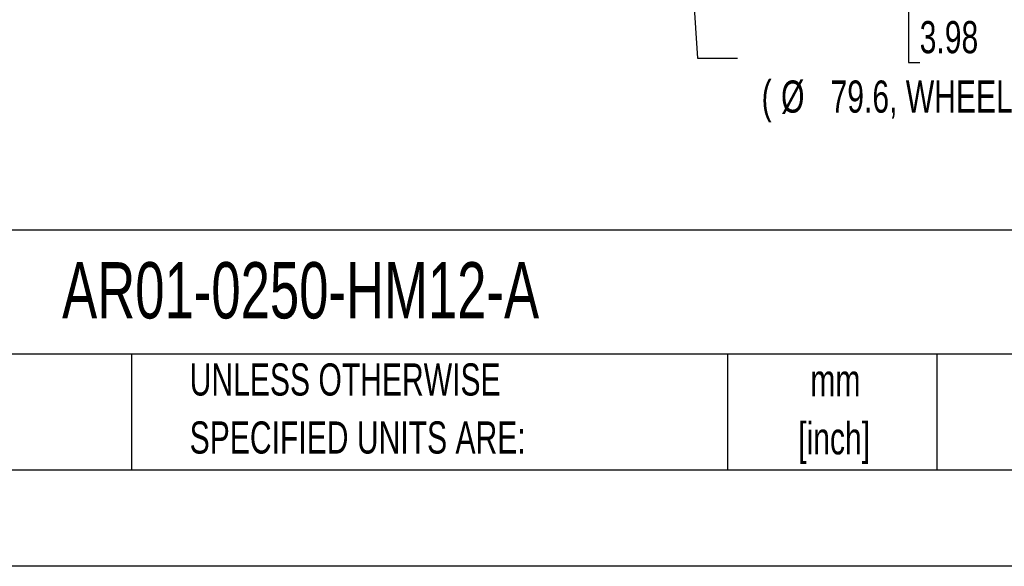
# Model space of a CAD drawing. Header units: millimetres. Extents: x 0 to 1118, y 0 to 864.
# Tile 16 of 32: x 626 to 885, y 0 to 144. Entities that reach past the tile are written whole.
import ezdxf

# ---------------------------------------------------------------- set-up
doc = ezdxf.new("R2010")
doc.units = ezdxf.units.MM
doc.header["$LTSCALE"] = 4
doc.linetypes.add('CENTERX2', pattern=[20.32, 12.7, -2.54, 2.54, -2.54])
doc.layers.add('DIMENSIONS', color=140, linetype='Continuous', lineweight=25)
doc.layers.add('TEXT', color=140, linetype='Continuous', lineweight=25)
doc.styles.add('SLDTEXTSTYLE0', font='TXT', dxfattribs={"width": 0.7})
doc.dimstyles.new('SLDDIMSTYLE5', dxfattribs={"dimtxt": 8.632031, "dimasz": 13.208, "dimexe": 0, "dimexo": 0.0625, "dimgap": 2.158008, "dimtad": 0, "dimtih": 1, "dimtoh": 1, "dimrnd": 1e-09, "dimzin": 4, "dimdsep": 46, "dimtxsty": 'SLDTEXTSTYLE0', "dimsah": 1, "dimcen": 0, "dimadec": 0, "dimazin": 1, "dimtfac": 1, "dimtofl": 0, "dimtmove": 0, "dimatfit": 3, "dimfxl": 0, "dimfrac": 2, "dimtolj": 1, "dimtzin": 12, "dimarcsym": 0})

# ---------------------------------------------------------------- blocks, each defined once
blk = doc.blocks.new('SW_NOTE_0_1')
at = {"layer": 'TEXT', "color": 0, "linetype": 'CENTERX2', "lineweight": 18, "char_height": 8.467, "attachment_point": 2, "style": 'SLDTEXTSTYLE0'}
for s, insert in [('mm', (11.38, 10.91)), ('[inch]', (11.04, -4.37))]:
    blk.add_mtext(s, dxfattribs=dict(at, insert=insert))
blk = doc.blocks.new('SW_NOTE_0_2')
at = {"layer": 'TEXT', "color": 0, "linetype": 'CENTERX2', "lineweight": 18, "char_height": 8.4667, "attachment_point": 1, "style": 'SLDTEXTSTYLE0'}
for s, insert in [('UNLESS OTHERWISE', (0, 10.91)), ('SPECIFIED UNITS ARE:', (0, -4.37))]:
    blk.add_mtext(s, dxfattribs=dict(at, insert=insert))
blk = doc.blocks.new('_D_15')
at = {"layer": 'DIMENSIONS'}
for p, q in [((802.14, 166.47), (804.17, 133.88)), ((862.72, 146.41), (859.82, 146.41)), ((859.82, 146.41), (859.82, 132.7)), ((888.37, 146.41), (891.27, 146.41)), ((891.27, 146.41), (891.27, 132.7)), ((804.17, 133.88), (814.73, 133.88)), ((859.82, 132.7), (862.72, 132.7)), ((891.27, 132.7), (888.37, 132.7))]:
    blk.add_line(p, q, dxfattribs=at)
blk.add_solid([(802.14, 166.47), (800.93, 153.16), (804.99, 153.41)], dxfattribs=at)
at = {"layer": 'DIMENSIONS', "attachment_point": 1, "style": 'SLDTEXTSTYLE0'}
for s, insert, char_height in [('%%c', (849.02, 159.26), 8.467), ('101.10', (862.06, 159.26), 8.467), ('3.98', (862.72, 143.61), 8.467), ('(', (821.08, 127.96), 8.47), ('%%c', (826.21, 127.96), 8.467), ('79.6, WHEEL B)', (839.24, 127.96), 8.4667)]:
    blk.add_mtext(s, dxfattribs=dict(at, insert=insert, char_height=char_height))

msp = doc.modelspace()

# ---------------------------------------------------------------- linework, layer by layer
at = {"color": 7, "linetype": 'Continuous'}
msp.add_line((1117.61, 0.011), (0.01, 0.011), dxfattribs=at)
at = {"layer": 'TEXT'}
for p, q in [((1092.2, 88.504), (25.4, 88.504)), ((1092.2, 55.88), (25.4, 55.88)), ((655.121, 55.88), (655.121, 25.4)), ((812.097, 55.88), (812.097, 25.4)), ((867.248, 55.88), (867.248, 25.4)), ((25.4, 25.4), (1092.2, 25.4))]:
    msp.add_line(p, q, dxfattribs=at)

# ---------------------------------------------------------------- block references
at = {"layer": 'TEXT', "linetype": 'CENTERX2', "lineweight": 18}
for name, p in [('SW_NOTE_0_2', (670.432, 42.542)), ('SW_NOTE_0_1', (829.144, 42.325))]:
    msp.add_blockref(name, p, dxfattribs=at)

# ---------------------------------------------------------------- texts
at = {"layer": 'TEXT', "linetype": 'CENTERX2', "lineweight": 18, "insert": (636.831, 80.113), "char_height": 14.81667, "attachment_point": 1, "style": 'SLDTEXTSTYLE0'}
msp.add_mtext('AR01-0250-HM12-A', dxfattribs=at)

# ---------------------------------------------------------------- dimensions: what is measured, and where the dimension line sits
at = {"layer": 'DIMENSIONS'}
dim = msp.add_diameter_dim_2p(p1=(795.85, 267.374), p2=(802.137, 166.469), text='<>\\P(%%c79.6, WHEEL B)', dimstyle='SLDDIMSTYLE5', dxfattribs=at)
dim.commit()
dim.dimension.update_dxf_attribs({"geometry": '_D_15', "text_midpoint": (875.545, 139.555), "dimtype": 163})

doc.saveas('drawing.dxf')
